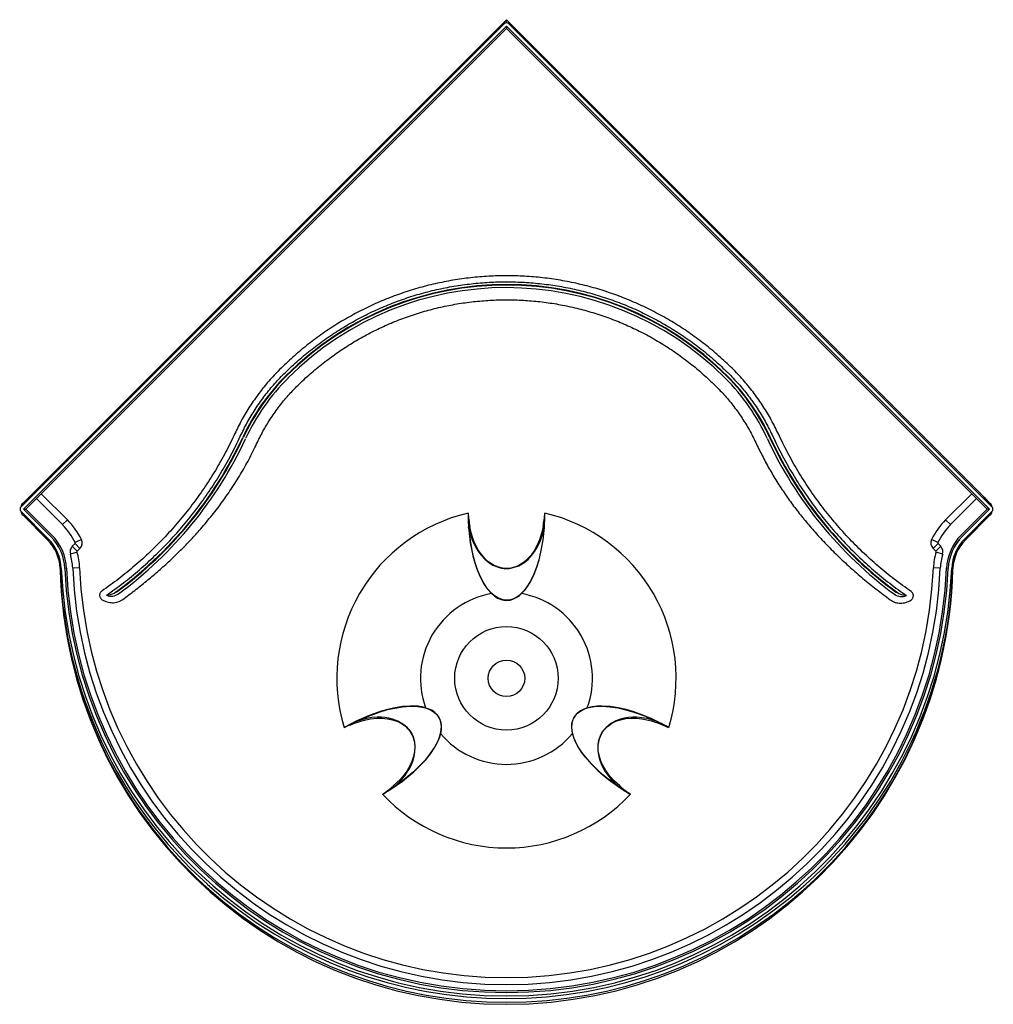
# Model space of a CAD drawing. Header units: millimetres. Extents: x 3809.9 to 3811.02, y 4795.66 to 4796.79.
import ezdxf

# ---------------------------------------------------------------- set-up
doc = ezdxf.new("R2010")
doc.units = ezdxf.units.MM
doc.layers.add('SANINDUSA', color=3, linetype='Continuous')

msp = doc.modelspace()

# ---------------------------------------------------------------- linework, layer by layer
at = {"layer": 'SANINDUSA'}
for p, q in [((3809.9011, 4796.2301), (3810.4592, 4796.7882)), ((3809.9034, 4796.2344), (3810.462, 4796.793)), ((3810.462, 4796.7893), (3810.462, 4796.793)), ((3811.0145, 4796.2405), (3810.462, 4796.793)), ((3810.4649, 4796.7882), (3811.0229, 4796.2301)), ((3809.904, 4796.2273), (3810.462, 4796.7853)), ((3810.462, 4796.7827), (3809.9245, 4796.2452)), ((3810.462, 4796.7853), (3811.0201, 4796.2273)), ((3810.462, 4796.7853), (3810.462, 4796.7827)), ((3810.462, 4796.7827), (3810.9995, 4796.2452)), ((3809.9547, 4796.215), (3809.9245, 4796.2452)), ((3810.9995, 4796.2452), (3810.9694, 4796.215)), ((3809.9054, 4796.2344), (3809.9034, 4796.2344)), ((3809.919, 4796.2395), (3809.9068, 4796.2273)), ((3809.9099, 4796.2402), (3809.9103, 4796.2398)), ((3809.919, 4796.2395), (3809.919, 4796.2395)), ((3809.919, 4796.2395), (3809.949, 4796.2094)), ((3810.975, 4796.2094), (3811.0051, 4796.2395)), ((3811.0173, 4796.2273), (3811.0051, 4796.2395)), ((3811.0051, 4796.2395), (3811.0051, 4796.2395)), ((3811.0141, 4796.2403), (3811.0138, 4796.24)), ((3811.0206, 4796.2344), (3811.0154, 4796.2396)), ((3811.0187, 4796.2344), (3811.0206, 4796.2344)), ((3809.9326, 4796.193), (3809.9011, 4796.2245)), ((3809.9317, 4796.192), (3809.9034, 4796.2202)), ((3809.9034, 4796.2202), (3809.9054, 4796.2202)), ((3809.9355, 4796.1958), (3809.904, 4796.2273)), ((3809.904, 4796.2273), (3809.9068, 4796.2273)), ((3809.9068, 4796.2273), (3809.9369, 4796.1972)), ((3810.9872, 4796.1972), (3811.0173, 4796.2273)), ((3811.0201, 4796.2273), (3810.9886, 4796.1958)), ((3811.0229, 4796.2245), (3810.9914, 4796.193)), ((3810.9924, 4796.192), (3811.0206, 4796.2202)), ((3811.0201, 4796.2273), (3811.0173, 4796.2273)), ((3811.0206, 4796.2202), (3811.0187, 4796.2202)), ((3809.9547, 4796.215), (3809.949, 4796.2094)), ((3810.975, 4796.2094), (3810.9694, 4796.215)), ((3810.4183, 4796.207), (3810.4197, 4796.2073)), ((3810.5057, 4796.207), (3810.5043, 4796.2073)), ((3809.9635, 4796.1875), (3809.9603, 4796.1844)), ((3809.9635, 4796.1875), (3809.9603, 4796.1844)), ((3809.9691, 4796.1819), (3809.9635, 4796.1875)), ((3809.9709, 4796.1921), (3809.9637, 4796.1886)), ((3810.9604, 4796.1886), (3810.9532, 4796.1921)), ((3810.9606, 4796.1875), (3810.9549, 4796.1819)), ((3810.9637, 4796.1844), (3810.9606, 4796.1875)), ((3810.9606, 4796.1875), (3810.9637, 4796.1844)), ((3809.9658, 4796.1777), (3809.9581, 4796.1754)), ((3809.966, 4796.1787), (3809.9603, 4796.1844)), ((3809.966, 4796.1787), (3809.9691, 4796.1819)), ((3810.9549, 4796.1819), (3810.958, 4796.1787)), ((3810.9637, 4796.1844), (3810.958, 4796.1787)), ((3810.9659, 4796.1754), (3810.9583, 4796.1777)), ((3809.9464, 4796.1576), (3809.9463, 4796.1576)), ((3809.9688, 4796.1596), (3809.9608, 4796.1592)), ((3810.9632, 4796.1592), (3810.9552, 4796.1596)), ((3810.9632, 4796.1592), (3810.9632, 4796.1592)), ((3810.0121, 4796.1319), (3810.0087, 4796.1303)), ((3810.9239, 4796.1274), (3810.9239, 4796.1274)), ((3810.2884, 4795.982), (3810.2889, 4795.9807)), ((3810.6356, 4795.982), (3810.6351, 4795.9807)), ((3810.3321, 4795.9063), (3810.3312, 4795.9074)), ((3810.5919, 4795.9063), (3810.5929, 4795.9074))]:
    msp.add_line(p, q, dxfattribs=at)
at = {"layer": 'SANINDUSA', "flags": 128}
for points in [[(3810.4176, 4796.2227), (3810.4179, 4796.2128), (3810.4185, 4796.2029), (3810.4203, 4796.1882), (3810.4232, 4796.1735), (3810.4255, 4796.1653), (3810.4282, 4796.1572), (3810.4315, 4796.1492), (3810.4356, 4796.1415), (3810.4397, 4796.1354), (3810.4447, 4796.1297)], [(3810.4793, 4796.1297), (3810.4824, 4796.1329), (3810.4851, 4796.1364), (3810.49, 4796.1441), (3810.4938, 4796.152), (3810.4969, 4796.1602), (3810.4996, 4796.1688), (3810.5017, 4796.1775), (3810.5043, 4796.1917), (3810.5058, 4796.2062), (3810.5064, 4796.2227)], [(3810.4449, 4796.1298), (3810.4399, 4796.1354), (3810.4358, 4796.1417), (3810.4318, 4796.1492), (3810.4284, 4796.1571), (3810.4257, 4796.1653), (3810.4234, 4796.1736), (3810.4205, 4796.1882), (3810.4187, 4796.2029), (3810.4183, 4796.207)], [(3810.4183, 4796.207), (3810.4201, 4796.1993), (3810.4225, 4796.1918), (3810.4258, 4796.1846), (3810.4289, 4796.1791), (3810.4327, 4796.174), (3810.437, 4796.1694), (3810.4415, 4796.1657), (3810.4464, 4796.1627), (3810.4504, 4796.1609), (3810.4536, 4796.1599), (3810.4562, 4796.1593), (3810.4573, 4796.1591), (3810.4593, 4796.1588), (3810.4622, 4796.1587), (3810.4652, 4796.1589), (3810.4672, 4796.1592), (3810.4696, 4796.1597), (3810.4725, 4796.1605), (3810.4762, 4796.162), (3810.4819, 4796.1652), (3810.487, 4796.1693), (3810.4911, 4796.1737), (3810.4948, 4796.1786), (3810.4979, 4796.1838), (3810.5013, 4796.1912), (3810.5039, 4796.199), (3810.5057, 4796.207)], [(3810.5043, 4796.2073), (3810.5026, 4796.1994), (3810.5001, 4796.1917), (3810.4968, 4796.1843), (3810.4939, 4796.1791), (3810.4904, 4796.1743), (3810.4864, 4796.1698), (3810.4816, 4796.1656), (3810.4761, 4796.1622), (3810.4725, 4796.1606), (3810.4696, 4796.1597), (3810.4672, 4796.1592), (3810.4652, 4796.1589), (3810.4612, 4796.1587), (3810.4573, 4796.1591), (3810.4518, 4796.1606), (3810.4466, 4796.1629), (3810.4418, 4796.1661), (3810.4375, 4796.1699), (3810.4334, 4796.1746), (3810.4298, 4796.1797), (3810.4268, 4796.1851), (3810.4244, 4796.1905), (3810.4225, 4796.196), (3810.4209, 4796.2016), (3810.4197, 4796.2073)], [(3810.5057, 4796.207), (3810.5057, 4796.2062), (3810.5041, 4796.1918), (3810.5015, 4796.1775), (3810.4994, 4796.1689), (3810.4968, 4796.1604), (3810.4936, 4796.1522), (3810.4898, 4796.1442), (3810.4867, 4796.1391), (3810.4832, 4796.1342), (3810.4791, 4796.1298)], [(3809.9999, 4796.1279), (3810, 4796.1279), (3810.0002, 4796.1279)], [(3810.4447, 4796.1297), (3810.4482, 4796.1268), (3810.4518, 4796.1245), (3810.4557, 4796.1228), (3810.4591, 4796.1221), (3810.4626, 4796.1219), (3810.4661, 4796.1223), (3810.4695, 4796.1232), (3810.4733, 4796.1251), (3810.4769, 4796.1276), (3810.4793, 4796.1297)], [(3810.4791, 4796.1298), (3810.4767, 4796.1277), (3810.4732, 4796.1253), (3810.4694, 4796.1234), (3810.4661, 4796.1225), (3810.4626, 4796.1221), (3810.4592, 4796.1223), (3810.4558, 4796.1231), (3810.4519, 4796.1247), (3810.4483, 4796.127), (3810.4449, 4796.1298)], [(3810.9154, 4796.1298), (3810.914, 4796.1303), (3810.912, 4796.1314)], [(3810.9242, 4796.1274), (3810.924, 4796.1274), (3810.9239, 4796.1274)], [(3810.3686, 4795.9978), (3810.3643, 4795.9988), (3810.3599, 4795.9995), (3810.3508, 4795.9998), (3810.342, 4795.9991), (3810.3334, 4795.9978), (3810.3246, 4795.9958), (3810.316, 4795.9933), (3810.3024, 4795.9884), (3810.2891, 4795.9825), (3810.2745, 4795.9748)], [(3810.2884, 4795.982), (3810.2892, 4795.9823), (3810.3024, 4795.9882), (3810.3161, 4795.9931), (3810.3245, 4795.9956), (3810.3331, 4795.9975), (3810.3419, 4795.9989), (3810.3508, 4795.9996), (3810.3596, 4795.9992), (3810.3641, 4795.9986), (3810.3685, 4795.9976)], [(3810.3685, 4795.9976), (3810.3716, 4795.9965), (3810.3754, 4795.9947), (3810.379, 4795.9923), (3810.3814, 4795.99), (3810.3835, 4795.9871), (3810.3851, 4795.9841), (3810.3861, 4795.9807), (3810.3866, 4795.9766), (3810.3864, 4795.9723), (3810.3857, 4795.9679)], [(3810.3859, 4795.9679), (3810.3867, 4795.9723), (3810.3868, 4795.9765), (3810.3863, 4795.9808), (3810.3853, 4795.9841), (3810.3837, 4795.9873), (3810.3817, 4795.99), (3810.3791, 4795.9925), (3810.3756, 4795.9949), (3810.3717, 4795.9967), (3810.3686, 4795.9978)], [(3810.5555, 4795.9978), (3810.5512, 4795.9962), (3810.5475, 4795.9943), (3810.5441, 4795.9917), (3810.5417, 4795.9892), (3810.5397, 4795.9862), (3810.5384, 4795.983), (3810.5375, 4795.9796), (3810.5372, 4795.9754), (3810.5376, 4795.971), (3810.5382, 4795.9679)], [(3810.5384, 4795.9679), (3810.5378, 4795.9711), (3810.5374, 4795.9753), (3810.5377, 4795.9796), (3810.5385, 4795.9829), (3810.5399, 4795.9861), (3810.5418, 4795.989), (3810.5442, 4795.9915), (3810.5475, 4795.994), (3810.5513, 4795.996), (3810.5555, 4795.9976)], [(3810.6496, 4795.9748), (3810.6399, 4795.98), (3810.6299, 4795.9849), (3810.6196, 4795.9892), (3810.6092, 4795.9929), (3810.6002, 4795.9956), (3810.591, 4795.9978), (3810.5817, 4795.9992), (3810.5723, 4795.9998), (3810.5666, 4795.9997), (3810.561, 4795.999), (3810.5555, 4795.9978)], [(3810.5555, 4795.9976), (3810.5596, 4795.9986), (3810.5637, 4795.9992), (3810.5723, 4795.9996), (3810.5816, 4795.999), (3810.5907, 4795.9976), (3810.6, 4795.9954), (3810.6091, 4795.9928), (3810.6225, 4795.9879), (3810.6356, 4795.982)], [(3810.3321, 4795.9063), (3810.3365, 4795.9102), (3810.3405, 4795.9144), (3810.3444, 4795.9191), (3810.3478, 4795.924), (3810.3502, 4795.928), (3810.3523, 4795.9322), (3810.354, 4795.9367), (3810.3554, 4795.9413), (3810.3563, 4795.947), (3810.3564, 4795.9528), (3810.356, 4795.9571), (3810.3553, 4795.9604), (3810.3545, 4795.9629), (3810.3541, 4795.964), (3810.3534, 4795.9659), (3810.352, 4795.9685), (3810.3504, 4795.971), (3810.3491, 4795.9726), (3810.3475, 4795.9744), (3810.3453, 4795.9765), (3810.3422, 4795.9789), (3810.3366, 4795.9822), (3810.3305, 4795.9846), (3810.3261, 4795.9857), (3810.3217, 4795.9864), (3810.3171, 4795.9868), (3810.3125, 4795.9868), (3810.3064, 4795.9864), (3810.3004, 4795.9854), (3810.2944, 4795.9839), (3810.2884, 4795.982)], [(3810.2889, 4795.9807), (3810.2966, 4795.9831), (3810.3045, 4795.9848), (3810.3125, 4795.9856), (3810.3185, 4795.9857), (3810.3244, 4795.9851), (3810.3303, 4795.9839), (3810.3364, 4795.9818), (3810.342, 4795.9787), (3810.3452, 4795.9764), (3810.3474, 4795.9743), (3810.3491, 4795.9726), (3810.3504, 4795.971), (3810.3525, 4795.9676), (3810.3541, 4795.964), (3810.3556, 4795.9585), (3810.3562, 4795.9528), (3810.3558, 4795.9471), (3810.3547, 4795.9415), (3810.3527, 4795.9356), (3810.35, 4795.93), (3810.3468, 4795.9246), (3810.3434, 4795.9199), (3810.3396, 4795.9154), (3810.3355, 4795.9113), (3810.3312, 4795.9074)], [(3810.6356, 4795.982), (3810.6301, 4795.9838), (3810.6244, 4795.9852), (3810.6185, 4795.9863), (3810.6125, 4795.9868), (3810.6078, 4795.9868), (3810.6031, 4795.9865), (3810.5984, 4795.9858), (3810.5937, 4795.9846), (3810.5883, 4795.9826), (3810.5832, 4795.9798), (3810.5797, 4795.9773), (3810.5772, 4795.975), (3810.5754, 4795.9731), (3810.5747, 4795.9722), (3810.5734, 4795.9706), (3810.5718, 4795.9682), (3810.5705, 4795.9655), (3810.5697, 4795.9636), (3810.569, 4795.9613), (3810.5683, 4795.9583), (3810.5677, 4795.9544), (3810.5677, 4795.948), (3810.5686, 4795.9414), (3810.5699, 4795.9371), (3810.5715, 4795.9329), (3810.5734, 4795.9287), (3810.5757, 4795.9247), (3810.5792, 4795.9197), (3810.583, 4795.915), (3810.5873, 4795.9105), (3810.5919, 4795.9063)], [(3810.5929, 4795.9074), (3810.5869, 4795.9128), (3810.5815, 4795.9188), (3810.5767, 4795.9254), (3810.5737, 4795.9305), (3810.5712, 4795.936), (3810.5694, 4795.9416), (3810.5681, 4795.948), (3810.5679, 4795.9544), (3810.5684, 4795.9583), (3810.5691, 4795.9613), (3810.5698, 4795.9635), (3810.5705, 4795.9655), (3810.5723, 4795.969), (3810.5747, 4795.9722), (3810.5787, 4795.9763), (3810.5834, 4795.9796), (3810.5885, 4795.9821), (3810.5939, 4795.9839), (3810.6, 4795.9852), (3810.6062, 4795.9857), (3810.6124, 4795.9856), (3810.6183, 4795.985), (3810.624, 4795.9839), (3810.6296, 4795.9825), (3810.6351, 4795.9807)], [(3810.3189, 4795.8979), (3810.3283, 4795.9036), (3810.3419, 4795.9131), (3810.3485, 4795.9183), (3810.3548, 4795.9238), (3810.3616, 4795.9302), (3810.3679, 4795.937), (3810.3739, 4795.9444), (3810.3792, 4795.9522), (3810.3831, 4795.9597), (3810.3847, 4795.9637), (3810.3859, 4795.9679)], [(3810.3857, 4795.9679), (3810.3845, 4795.9639), (3810.3829, 4795.96), (3810.379, 4795.9524), (3810.3739, 4795.9446), (3810.368, 4795.9374), (3810.3616, 4795.9305), (3810.3547, 4795.9239), (3810.3437, 4795.9147), (3810.3321, 4795.9063)], [(3810.5382, 4795.9679), (3810.5395, 4795.9634), (3810.5413, 4795.959), (3810.5445, 4795.9528), (3810.5483, 4795.9469), (3810.5525, 4795.9413), (3810.5597, 4795.933), (3810.5675, 4795.9253), (3810.5736, 4795.92), (3810.5799, 4795.9149), (3810.5932, 4795.9053), (3810.6052, 4795.8979)], [(3810.5919, 4795.9063), (3810.5795, 4795.9154), (3810.5734, 4795.9203), (3810.5676, 4795.9255), (3810.5601, 4795.9329), (3810.5532, 4795.9408), (3810.5488, 4795.9466), (3810.5449, 4795.9527), (3810.5415, 4795.9591), (3810.5398, 4795.9634), (3810.5384, 4795.9679)]]:
    msp.add_lwpolyline(points, dxfattribs=at)
at = {"layer": 'SANINDUSA'}
for radius in [0.0598, 0.0211]:
    msp.add_circle((3810.462, 4796.0318), radius, dxfattribs=at)
for centre, radius, start, end in [((3810.462, 4796.1261), 0.3608, 44.9683, 134.9683), ((3810.462, 4796.1261), 0.3602, 44.9683, 134.9683), ((3810.462, 4796.1261), 0.3572, 44.9683, 134.9683), ((3810.3822, 4796.2061), 0.2478, 134.9683, 155.1248), ((3810.3822, 4796.2061), 0.2472, 134.9683, 155.1248), ((3810.3822, 4796.2061), 0.2442, 134.9683, 155.1248), ((3810.542, 4796.206), 0.2442, 24.8117, 44.9683), ((3810.542, 4796.206), 0.2472, 24.8117, 44.9683), ((3810.542, 4796.206), 0.2478, 24.8117, 44.9683), ((3809.7391, 4796.5042), 0.461, 305.7838, 335.1248), ((3809.7391, 4796.5042), 0.4616, 306.2517, 335.1248), ((3811.1853, 4796.5034), 0.461, 204.8117, 234.1535), ((3809.7391, 4796.5042), 0.4646, 306.2517, 335.1248), ((3811.1853, 4796.5034), 0.4646, 204.8117, 233.6856), ((3811.1853, 4796.5034), 0.4616, 204.8117, 233.6856), ((3809.9163, 4796.234), 0.00937, 139.166, 166.8005), ((3809.9096, 4796.2398), 0.0005, 45.9337, 139.166), ((3809.9099, 4796.2394), 0.0005, 355.1811, 45.9337), ((3811.0141, 4796.2396), 0.0005, 134.0864, 220.6608), ((3811.0145, 4796.24), 0.0005, 40.8541, 134.0864), ((3811.0078, 4796.2342), 0.00937, 11.7485, 40.8541), ((3810.462, 4796.0318), 0.196, 103.0909, 196.9091), ((3810.6496, 4796.2253), 0.232, 180.6508, 184.5241), ((3810.6462, 4796.246), 0.2298, 185.8248, 189.707), ((3810.2782, 4796.2459), 0.2294, 350.2896, 354.1788), ((3810.2741, 4796.2253), 0.2323, 355.4788, 359.3465), ((3810.462, 4796.0318), 0.196, 343.0909, 76.9091), ((3809.8963, 4796.1566), 0.0746, 25.4237, 45), ((3809.8963, 4796.1566), 0.0826, 25.4237, 45), ((3811.0278, 4796.1566), 0.0826, 135, 154.5763), ((3811.0278, 4796.1566), 0.0746, 135, 154.5763), ((3809.8963, 4796.1566), 0.0574, 2.3133, 45), ((3811.0278, 4796.1566), 0.0574, 135, 177.6867), ((3809.8963, 4796.1566), 0.05, 2.3133, 45), ((3809.8963, 4796.1566), 0.0514, 2.3133, 45), ((3809.8963, 4796.1566), 0.0554, 2.3133, 45), ((3809.9628, 4796.1882), 0.000997, 314.8831, 25.5406), ((3809.9628, 4796.1882), 0.009, 314.9989, 25.4248), ((3810.9613, 4796.1882), 0.009, 154.5752, 225.0011), ((3810.9613, 4796.1882), 0.000997, 154.4594, 225.1169), ((3811.0278, 4796.1566), 0.0554, 135, 177.6867), ((3811.0278, 4796.1566), 0.0514, 135, 177.6867), ((3811.0278, 4796.1566), 0.05, 135, 177.6867), ((3809.9667, 4796.178), 0.009, 135.0098, 196.8959), ((3809.8963, 4796.1566), 0.0646, 2.3133, 16.9057), ((3809.9667, 4796.178), 0.001, 134.9994, 196.9063), ((3809.8963, 4796.1566), 0.0726, 2.3133, 16.9057), ((3811.0278, 4796.1566), 0.0726, 163.0943, 177.6867), ((3810.9573, 4796.178), 0.001, 343.0937, 45.0006), ((3811.0278, 4796.1566), 0.0646, 163.0943, 177.6867), ((3810.9573, 4796.178), 0.009, 343.1041, 44.9902), ((3810.462, 4796.1795), 0.5162, 182.3133, 182.4243), ((3810.462, 4796.171), 0.5159, 181.4809, 358.5191), ((3809.9457, 4796.1575), 0.000687, 2.4088, 8.0014), ((3810.4574, 4796.1749), 0.5113, 181.9466, 228.1676), ((3810.4574, 4796.1706), 0.5112, 181.4517, 228.0224), ((3810.462, 4796.1795), 0.5148, 182.3133, 357.6867), ((3810.462, 4796.1795), 0.5108, 182.3133, 357.6867), ((3810.462, 4796.1795), 0.5088, 182.3133, 357.6867), ((3810.462, 4796.1795), 0.5016, 182.3133, 357.6867), ((3810.462, 4796.1795), 0.4936, 182.3133, 357.6867), ((3810.4667, 4796.1749), 0.5113, 311.8324, 358.0534), ((3810.4667, 4796.1706), 0.5112, 311.9776, 358.5483), ((3810.9784, 4796.1575), 0.000687, 171.9986, 177.5912), ((3810.462, 4796.1795), 0.5162, 357.5757, 357.6867), ((3810.0054, 4796.1414), 0.0146, 247.9177, 305.6045), ((3809.9978, 4796.1533), 0.0255, 275.4298, 295.3551), ((3810.462, 4796.0318), 0.0994, 100.0086, 199.9916), ((3810.4531, 4796.1216), 0.0116, 134.8767, 135.9779), ((3810.471, 4796.1216), 0.0116, 44.0644, 45.1664), ((3810.462, 4796.0318), 0.0994, 340.0086, 79.9916), ((3810.9187, 4796.1409), 0.0146, 234.301, 292.0507), ((3810.9263, 4796.1528), 0.0255, 244.5823, 264.5076), ((3810.3797, 4795.9946), 0.0116, 164.0644, 165.1664), ((3810.5443, 4795.9946), 0.0116, 14.8767, 15.9779), ((3810.3884, 4795.7723), 0.2323, 115.4788, 119.3465), ((3810.3684, 4795.7655), 0.2294, 110.2896, 114.1788), ((3810.5554, 4795.7651), 0.2298, 65.8248, 69.707), ((3810.5359, 4795.7726), 0.232, 60.6508, 64.5241), ((3810.3887, 4795.9791), 0.0116, 254.8767, 255.9779), ((3810.462, 4796.0318), 0.0994, 220.0086, 319.9916), ((3810.5354, 4795.9791), 0.0116, 284.0644, 285.1664), ((3810.1846, 4796.0839), 0.2295, 305.8221, 309.7097), ((3810.2007, 4796.0973), 0.2318, 300.6489, 304.526), ((3810.7236, 4796.0977), 0.2323, 235.4788, 239.3465), ((3810.7394, 4796.0839), 0.2294, 230.2896, 234.1788), ((3810.462, 4796.0318), 0.196, 223.0909, 316.9091), ((3810.462, 4796.175), 0.5176, 227.9652, 312.0348), ((3810.462, 4796.1793), 0.5177, 228.1056, 311.8944)]:
    msp.add_arc(centre, radius, start, end, dxfattribs=at)
for centre, major_axis, ratio, start_param, end_param in [((3810.462, 4796.7853), (0, 0.004), 0.999695, 5.497939, 7.068431), ((3809.9246, 4796.2451), (0.00566, 0.00566), 0.017455, 1.570796, 3.124139), ((3810.9994, 4796.2451), (-0.00566, 0.00566), 0.017455, 3.159046, 4.712389), ((3809.904, 4796.2273), (-0.004, 0), 0.999695, 5.497939, 7.068431), ((3809.9105, 4796.2273), (-0.01, 0), 0.999695, 5.497939, 6.040401), ((3811.0136, 4796.2273), (0.01, 0), 0.999695, 0.242785, 0.785246), ((3811.0201, 4796.2273), (0.004, 0), 0.999695, 5.497939, 7.068431), ((3809.9105, 4796.2273), (-0.01, 0), 0.999695, 0.242785, 0.785246), ((3811.0136, 4796.2273), (0.01, 0), 0.999695, 5.497939, 6.040401)]:
    msp.add_ellipse(centre, major_axis=major_axis, ratio=ratio, start_param=start_param, end_param=end_param, dxfattribs=at)
for points, knots in [([(3810.7245, 4796.3883), (3810.7195, 4796.3931), (3810.7095, 4796.4027), (3810.6936, 4796.4161), (3810.677, 4796.4287), (3810.6597, 4796.4403), (3810.6417, 4796.4508), (3810.6232, 4796.4604), (3810.6042, 4796.4689), (3810.5848, 4796.4764), (3810.565, 4796.4827), (3810.5448, 4796.4879), (3810.5244, 4796.492), (3810.5038, 4796.4949), (3810.483, 4796.4967), (3810.4622, 4796.4972), (3810.4414, 4796.4967), (3810.4207, 4796.4949), (3810.4001, 4796.492), (3810.3796, 4796.488), (3810.3595, 4796.4828), (3810.3396, 4796.4765), (3810.3202, 4796.4691), (3810.3012, 4796.4606), (3810.2827, 4796.451), (3810.2647, 4796.4405), (3810.2474, 4796.4289), (3810.2308, 4796.4164), (3810.2148, 4796.403), (3810.2049, 4796.3934), (3810.1999, 4796.3886)], [0, 0, 0, 0, 0.0357, 0.071439, 0.107148, 0.142851, 0.178561, 0.214299, 0.25, 0.2857, 0.321439, 0.357148, 0.392851, 0.428561, 0.464299, 0.5, 0.5357, 0.571439, 0.607148, 0.642851, 0.678561, 0.714299, 0.75, 0.7857, 0.821439, 0.857148, 0.892851, 0.928561, 0.964299, 1, 1, 1, 1]), ([(3810.2195, 4796.3689), (3810.2241, 4796.3734), (3810.2333, 4796.3823), (3810.2481, 4796.3947), (3810.2635, 4796.4062), (3810.2795, 4796.4169), (3810.2961, 4796.4267), (3810.3132, 4796.4355), (3810.3308, 4796.4434), (3810.3488, 4796.4503), (3810.3672, 4796.4561), (3810.3858, 4796.4609), (3810.4047, 4796.4646), (3810.4238, 4796.4673), (3810.443, 4796.4689), (3810.4622, 4796.4695), (3810.4815, 4796.4689), (3810.5007, 4796.4673), (3810.5197, 4796.4646), (3810.5386, 4796.4608), (3810.5573, 4796.456), (3810.5756, 4796.4501), (3810.5936, 4796.4433), (3810.6112, 4796.4354), (3810.6283, 4796.4265), (3810.6449, 4796.4167), (3810.6609, 4796.406), (3810.6762, 4796.3944), (3810.691, 4796.382), (3810.7002, 4796.3731), (3810.7048, 4796.3686)], [0, 0, 0, 0, 0.0357, 0.071439, 0.107148, 0.142851, 0.178561, 0.214299, 0.25, 0.2857, 0.321439, 0.357148, 0.392851, 0.428561, 0.464299, 0.5, 0.5357, 0.571439, 0.607148, 0.642851, 0.678561, 0.714299, 0.75, 0.7857, 0.821439, 0.857148, 0.892851, 0.928561, 0.964299, 1, 1, 1, 1]), ([(3810.1999, 4796.3886), (3810.1957, 4796.3842), (3810.1873, 4796.3755), (3810.1759, 4796.3613), (3810.1655, 4796.3464), (3810.1561, 4796.3309), (3810.1508, 4796.32), (3810.1481, 4796.3146)], [0, 0, 0, 0, 0.200062, 0.399876, 0.600122, 0.799935, 1, 1, 1, 1]), ([(3810.7761, 4796.3142), (3810.7735, 4796.3197), (3810.7682, 4796.3305), (3810.7588, 4796.3461), (3810.7484, 4796.361), (3810.737, 4796.3752), (3810.7287, 4796.3839), (3810.7245, 4796.3883)], [0, 0, 0, 0, 0.2000621, 0.3998758, 0.6001224, 0.7999352, 1, 1, 1, 1]), ([(3810.1733, 4796.3029), (3810.1757, 4796.3077), (3810.1805, 4796.3174), (3810.1888, 4796.3313), (3810.1981, 4796.3446), (3810.2083, 4796.3572), (3810.2158, 4796.365), (3810.2195, 4796.3689)], [0, 0, 0, 0, 0.2000621, 0.3998758, 0.6001221, 0.7999349, 1, 1, 1, 1]), ([(3810.7048, 4796.3686), (3810.7086, 4796.3647), (3810.716, 4796.3569), (3810.7262, 4796.3443), (3810.7354, 4796.331), (3810.7438, 4796.3171), (3810.7485, 4796.3074), (3810.7509, 4796.3026)], [0, 0, 0, 0, 0.200062, 0.399876, 0.600122, 0.799935, 1, 1, 1, 1]), ([(3810.1481, 4796.3146), (3810.1447, 4796.3073), (3810.1377, 4796.2929), (3810.1258, 4796.2719), (3810.1128, 4796.2516), (3810.0988, 4796.232), (3810.0837, 4796.2132), (3810.0677, 4796.1952), (3810.0507, 4796.1781), (3810.0329, 4796.1619), (3810.0142, 4796.1466), (3810.0011, 4796.1373), (3809.9945, 4796.1327)], [0, 0, 0, 0, 0.1000179, 0.1999642, 0.3000351, 0.3999811, 0.5, 0.6000169, 0.6999636, 0.8000351, 0.8999811, 1, 1, 1, 1]), ([(3809.9999, 4796.1279), (3810.0064, 4796.1325), (3810.0195, 4796.1419), (3810.0382, 4796.1572), (3810.056, 4796.1735), (3810.073, 4796.1906), (3810.0892, 4796.2087), (3810.1044, 4796.2278), (3810.1186, 4796.2477), (3810.1318, 4796.2683), (3810.1439, 4796.2896), (3810.151, 4796.3043), (3810.1545, 4796.3116)], [0, 0, 0, 0, 0.099315, 0.198629, 0.297944, 0.397259, 0.496573, 0.597259, 0.697944, 0.798629, 0.899315, 1, 1, 1, 1]), ([(3810.7698, 4796.3113), (3810.7733, 4796.3039), (3810.7804, 4796.2892), (3810.7925, 4796.2679), (3810.8056, 4796.2473), (3810.8198, 4796.2274), (3810.835, 4796.2083), (3810.8511, 4796.1902), (3810.8681, 4796.173), (3810.8859, 4796.1568), (3810.9046, 4796.1414), (3810.9176, 4796.132), (3810.9242, 4796.1274)], [0, 0, 0, 0, 0.100686, 0.201371, 0.302057, 0.402742, 0.503428, 0.602742, 0.702057, 0.801371, 0.900686, 1, 1, 1, 1]), ([(3810.9295, 4796.1322), (3810.923, 4796.1368), (3810.9099, 4796.1461), (3810.8912, 4796.1614), (3810.8734, 4796.1776), (3810.8564, 4796.1947), (3810.8404, 4796.2127), (3810.8254, 4796.2316), (3810.8114, 4796.2512), (3810.7985, 4796.2715), (3810.7866, 4796.2925), (3810.7796, 4796.307), (3810.7761, 4796.3142)], [0, 0, 0, 0, 0.1000179, 0.1999642, 0.3000351, 0.3999811, 0.5, 0.6000169, 0.6999635, 0.8000351, 0.8999811, 1, 1, 1, 1]), ([(3810.0186, 4796.1229), (3810.0233, 4796.1264), (3810.0325, 4796.1333), (3810.0459, 4796.144), (3810.0588, 4796.1549), (3810.0715, 4796.1663), (3810.0839, 4796.1781), (3810.0958, 4796.1903), (3810.108, 4796.2036), (3810.1203, 4796.2182), (3810.1326, 4796.234), (3810.1441, 4796.2505), (3810.1548, 4796.2674), (3810.1647, 4796.2849), (3810.1705, 4796.2969), (3810.1733, 4796.3029)], [0, 0, 0, 0, 0.0726306, 0.1439463, 0.2140025, 0.28503, 0.3570878, 0.4280771, 0.4980783, 0.5828587, 0.666337, 0.7486837, 0.8335826, 0.9172814, 1, 1, 1, 1]), ([(3810.7509, 4796.3026), (3810.7533, 4796.2974), (3810.7583, 4796.2872), (3810.7665, 4796.2721), (3810.7755, 4796.2574), (3810.785, 4796.243), (3810.795, 4796.2291), (3810.8057, 4796.2156), (3810.8174, 4796.2018), (3810.8302, 4796.1878), (3810.8443, 4796.1736), (3810.8589, 4796.1601), (3810.8739, 4796.1471), (3810.8893, 4796.1345), (3810.9, 4796.1265), (3810.9055, 4796.1224)], [0, 0, 0, 0, 0.070848, 0.142393, 0.214775, 0.286486, 0.357397, 0.429176, 0.501932, 0.58369, 0.666813, 0.751428, 0.832566, 0.915394, 1, 1, 1, 1]), ([(3809.9945, 4796.1327), (3809.9942, 4796.1324), (3809.9934, 4796.1317), (3809.9925, 4796.1305), (3809.992, 4796.129), (3809.9919, 4796.1275), (3809.9921, 4796.126), (3809.9927, 4796.1247), (3809.9936, 4796.1234), (3809.9945, 4796.1229), (3809.9949, 4796.1226)], [0, 0, 0, 0, 0.125574, 0.250571, 0.37527, 0.500021, 0.624731, 0.749513, 0.87441, 1, 1, 1, 1]), ([(3810.9292, 4796.1221), (3810.9296, 4796.1224), (3810.9304, 4796.1229), (3810.9313, 4796.1241), (3810.9319, 4796.1255), (3810.9322, 4796.127), (3810.932, 4796.1285), (3810.9315, 4796.1299), (3810.9307, 4796.1312), (3810.9299, 4796.1319), (3810.9295, 4796.1322)], [0, 0, 0, 0, 0.125444, 0.250328, 0.374955, 0.499639, 0.624416, 0.749268, 0.874273, 1, 1, 1, 1]), ([(3809.9949, 4796.1226), (3809.9958, 4796.1221), (3809.9976, 4796.1211), (3810.0005, 4796.1201), (3810.0035, 4796.1194), (3810.0067, 4796.1191), (3810.0098, 4796.1193), (3810.0129, 4796.12), (3810.0159, 4796.1212), (3810.0177, 4796.1223), (3810.0186, 4796.1229)], [0, 0, 0, 0, 0.123519, 0.244735, 0.369556, 0.492755, 0.619506, 0.744859, 0.873217, 1, 1, 1, 1]), ([(3810.9055, 4796.1224), (3810.9063, 4796.1219), (3810.9081, 4796.1207), (3810.9111, 4796.1195), (3810.9142, 4796.1188), (3810.9174, 4796.1186), (3810.9205, 4796.1189), (3810.9235, 4796.1195), (3810.9265, 4796.1206), (3810.9283, 4796.1216), (3810.9292, 4796.1221)], [0, 0, 0, 0, 0.126504, 0.254744, 0.37998, 0.506867, 0.630064, 0.75502, 0.87635, 1, 1, 1, 1])]:
    msp.add_open_spline(points, degree=3, knots=knots, dxfattribs=at)
for points in [[(3810.2048, 4796.3836), (3810.2097, 4796.3883), (3810.2195, 4796.3978), (3810.2352, 4796.4109), (3810.2515, 4796.4232), (3810.2685, 4796.4345), (3810.2861, 4796.4449), (3810.3042, 4796.4543), (3810.3229, 4796.4626), (3810.3419, 4796.4699), (3810.3614, 4796.4761), (3810.3812, 4796.4812), (3810.4012, 4796.4851), (3810.4215, 4796.488), (3810.4418, 4796.4897), (3810.4622, 4796.4902), (3810.4826, 4796.4897), (3810.503, 4796.4879), (3810.5232, 4796.4851), (3810.5433, 4796.4811), (3810.563, 4796.476), (3810.5825, 4796.4697), (3810.6016, 4796.4625), (3810.6202, 4796.4541), (3810.6383, 4796.4447), (3810.6559, 4796.4343), (3810.6729, 4796.423), (3810.6892, 4796.4107), (3810.7049, 4796.3975), (3810.7146, 4796.3881), (3810.7195, 4796.3833)], [(3810.1545, 4796.3116), (3810.1571, 4796.3169), (3810.1623, 4796.3275), (3810.1714, 4796.3426), (3810.1815, 4796.3571), (3810.1926, 4796.3709), (3810.2007, 4796.3794), (3810.2048, 4796.3836)], [(3810.7195, 4796.3833), (3810.7236, 4796.3791), (3810.7317, 4796.3706), (3810.7428, 4796.3568), (3810.7529, 4796.3423), (3810.762, 4796.3271), (3810.7672, 4796.3166), (3810.7698, 4796.3113)]]:
    msp.add_open_spline(points, degree=3, dxfattribs=at)

doc.saveas('drawing.dxf')
